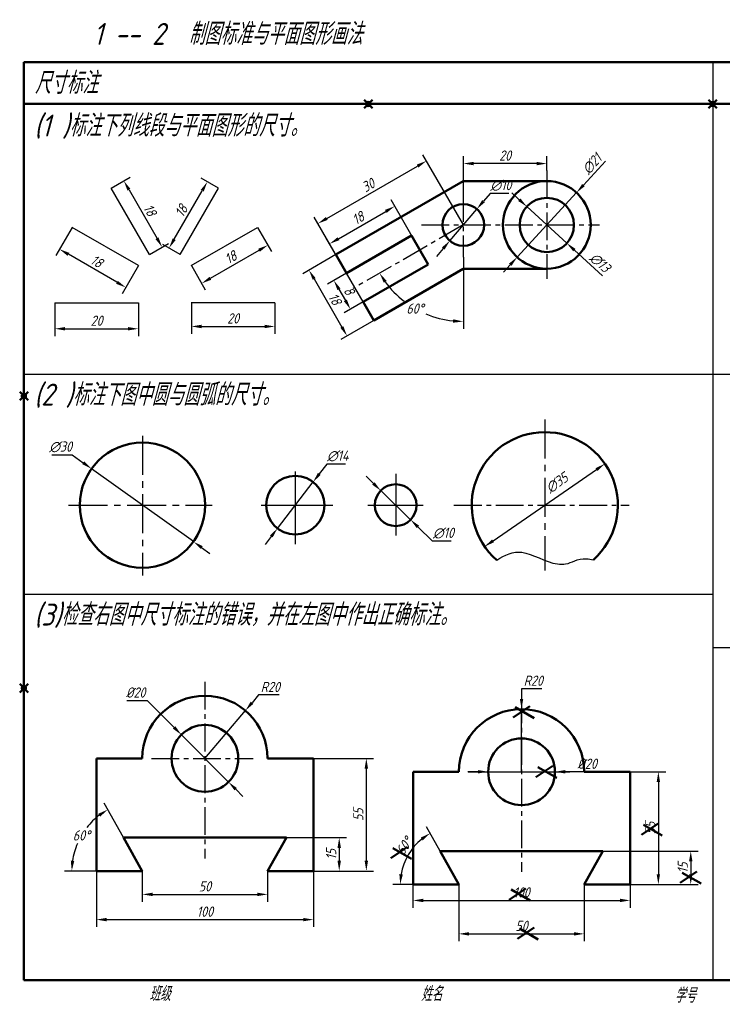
# Model space of a CAD drawing. Header units: millimetres. Extents: x 78 to 427, y 66 to 302.
# Tile 1 of 2: x 78 to 246, y 66 to 302. Entities that reach past the tile are written whole.
import ezdxf

# ---------------------------------------------------------------- set-up
doc = ezdxf.new("R2010")
doc.units = ezdxf.units.MM
doc.header["$LTSCALE"] = 0.7
doc.header["$PDMODE"] = 35
doc.linetypes.add('CENTER2', pattern=[28.575, 19.05, -3.175, 3.175, -3.175])
for name, color, linetype in [('剖面线层', 7, 'Continuous'), ('尺寸层', 221, 'Continuous'), ('细实线层', 7, 'Continuous')]:
    doc.layers.add(name, color=color, linetype=linetype)
for name, color, linetype, lineweight in [('文字层', 227, 'Continuous', 20), ('点画线层', 3, 'CENTER2', 25), ('答案层', 1, 'Continuous', 25), ('粗实线层', 7, 'Continuous', 50)]:
    doc.layers.add(name, color=color, linetype=linetype, lineweight=lineweight)
doc.styles.add('工程字体（斜）', font='gbeitc.shx', dxfattribs={"bigfont": 'gbcbig.shx'})
doc.styles.add('工程斜体', font='gbeitc.shx', dxfattribs={"bigfont": 'gbcbig.shx'})
doc.dimstyles.new('gb35', dxfattribs={"dimscale": 0.7, "dimtxt": 3.5, "dimasz": 3.5, "dimexe": 2.5, "dimexo": 0, "dimgap": 1, "dimtad": 1, "dimdsep": 46, "dimtxsty": '工程字体（斜）', "dimcen": 0, "dimadec": 0, "dimazin": 0, "dimtfac": 1, "dimtmove": 0, "dimatfit": 3, "dimfxl": 0, "dimarcsym": 0})
doc.dimstyles.new('直径加引线', dxfattribs={"dimscale": 0.7, "dimtxt": 3.5, "dimasz": 3.5, "dimexe": 2.5, "dimexo": 0, "dimgap": 1, "dimtad": 1, "dimtoh": 1, "dimdsep": 46, "dimtxsty": '工程字体（斜）', "dimcen": 0, "dimadec": 0, "dimazin": 0, "dimtfac": 1, "dimtmove": 1, "dimatfit": 3, "dimfxl": 0, "dimarcsym": 0})
doc.dimstyles.new('直径无引线', dxfattribs={"dimscale": 0.7, "dimtxt": 3.5, "dimasz": 3.5, "dimexe": 2.5, "dimexo": 0, "dimgap": 1, "dimtad": 1, "dimdsep": 46, "dimtxsty": '工程字体（斜）', "dimcen": 0, "dimadec": 0, "dimazin": 0, "dimtfac": 1, "dimtmove": 2, "dimatfit": 3, "dimfxl": 0, "dimarcsym": 0})
doc.dimstyles.new('角度样式', dxfattribs={"dimscale": 0.7, "dimtxt": 3.5, "dimasz": 3.5, "dimexe": 2.5, "dimexo": 0, "dimgap": 1, "dimtad": 1, "dimtih": 1, "dimtoh": 1, "dimdsep": 46, "dimtxsty": '工程字体（斜）', "dimcen": 0, "dimadec": 0, "dimazin": 0, "dimtfac": 1, "dimtmove": 0, "dimatfit": 3, "dimfxl": 0, "dimarcsym": 0})

# ---------------------------------------------------------------- blocks, each defined once
blk = doc.blocks.new('*D15')
at = {"layer": 'Defpoints', "color": 0, "ltscale": 0.5}
for p in [(198.11, 137), (198.11, 122)]:
    blk.add_point(p, dxfattribs=at)
at = {"layer": '尺寸层', "color": 0, "lineweight": -2, "ltscale": 0.5}
for p, q in [((203, 141.9), (198.11, 141.9)), ((198.11, 141.9), (198.11, 139.45)), ((198.11, 122), (198.11, 137))]:
    blk.add_line(p, q, dxfattribs=at)
at = {"layer": '尺寸层', "color": 0, "ltscale": 0.5}
blk.add_solid([(197.71, 139.45), (198.52, 139.45), (198.11, 137)], dxfattribs=at)
at = {"layer": '尺寸层', "color": 0, "ltscale": 0.5, "insert": (200.91, 143.82), "char_height": 2.45, "attachment_point": 5, "style": '工程字体（斜）'}
blk.add_mtext('R20', dxfattribs=at)
blk = doc.blocks.new('*D16')
at = {"layer": 'Defpoints', "color": 0, "ltscale": 0.5}
for p in [(190.11, 122), (206.11, 122)]:
    blk.add_point(p, dxfattribs=at)
at = {"layer": '尺寸层', "color": 0, "lineweight": -2, "ltscale": 0.5}
for p, q in [((187.66, 122), (185.21, 122)), ((190.11, 122), (206.11, 122)), ((216.6, 122), (208.56, 122))]:
    blk.add_line(p, q, dxfattribs=at)
at = {"layer": '尺寸层', "color": 0, "ltscale": 0.5}
for points in [[(187.66, 122.4), (187.66, 121.59), (190.11, 122)], [(208.56, 122.4), (208.56, 121.59), (206.11, 122)]]:
    blk.add_solid(points, dxfattribs=at)
at = {"layer": '尺寸层', "color": 0, "ltscale": 0.5, "insert": (213.81, 123.92), "char_height": 2.45, "attachment_point": 5, "style": '工程字体（斜）'}
blk.add_mtext('%%C20', dxfattribs=at)
blk = doc.blocks.new('*D17')
at = {"layer": 'Defpoints', "color": 0, "ltscale": 0.5}
for p in [(224.11, 122), (224.11, 95), (230.88, 95)]:
    blk.add_point(p, dxfattribs=at)
at = {"layer": '尺寸层', "color": 0, "lineweight": -2, "ltscale": 0.5}
for p, q in [((224.11, 122), (232.63, 122)), ((230.88, 119.55), (230.88, 97.45)), ((224.11, 95), (232.63, 95))]:
    blk.add_line(p, q, dxfattribs=at)
at = {"layer": '尺寸层', "color": 0, "ltscale": 0.5}
for points in [[(230.47, 119.55), (231.28, 119.55), (230.88, 122)], [(230.47, 97.45), (231.28, 97.45), (230.88, 95)]]:
    blk.add_solid(points, dxfattribs=at)
at = {"layer": '尺寸层', "color": 0, "ltscale": 0.5, "insert": (228.95, 108.5), "char_height": 2.45, "attachment_point": 5, "rotation": 90, "style": '工程字体（斜）'}
blk.add_mtext('55', dxfattribs=at)
blk = doc.blocks.new('*D18')
at = {"layer": 'Defpoints', "color": 0, "ltscale": 0.5}
for p in [(217.61, 103), (224.11, 95), (238.64, 95)]:
    blk.add_point(p, dxfattribs=at)
at = {"layer": '尺寸层', "color": 0, "lineweight": -2, "ltscale": 0.5}
for p, q in [((217.61, 103), (240.39, 103)), ((238.64, 100.55), (238.64, 97.45)), ((224.11, 95), (240.39, 95))]:
    blk.add_line(p, q, dxfattribs=at)
at = {"layer": '尺寸层', "color": 0, "ltscale": 0.5}
for points in [[(238.23, 100.55), (239.04, 100.55), (238.64, 103)], [(238.23, 97.45), (239.04, 97.45), (238.64, 95)]]:
    blk.add_solid(points, dxfattribs=at)
at = {"layer": '尺寸层', "color": 0, "ltscale": 0.5, "insert": (236.71, 99), "char_height": 2.45, "attachment_point": 5, "rotation": 90, "style": '工程字体（斜）'}
blk.add_mtext('15', dxfattribs=at)
blk = doc.blocks.new('*D19')
at = {"layer": 'Defpoints', "color": 0, "ltscale": 0.5}
for p in [(183.11, 95), (213.11, 95), (213.11, 83.15)]:
    blk.add_point(p, dxfattribs=at)
at = {"layer": '尺寸层', "color": 0, "lineweight": -2, "ltscale": 0.5}
for p, q in [((183.11, 95), (183.11, 81.4)), ((213.11, 95), (213.11, 81.4)), ((185.56, 83.15), (210.66, 83.15))]:
    blk.add_line(p, q, dxfattribs=at)
at = {"layer": '尺寸层', "color": 0, "ltscale": 0.5}
for points in [[(185.56, 83.56), (185.56, 82.74), (183.11, 83.15)], [(210.66, 83.56), (210.66, 82.74), (213.11, 83.15)]]:
    blk.add_solid(points, dxfattribs=at)
at = {"layer": '尺寸层', "color": 0, "ltscale": 0.5, "insert": (198.11, 85.07), "char_height": 2.45, "attachment_point": 5, "style": '工程字体（斜）'}
blk.add_mtext('50', dxfattribs=at)
blk = doc.blocks.new('*D20')
at = {"layer": 'Defpoints', "color": 0, "ltscale": 0.5}
for p in [(172.11, 95), (224.11, 95), (224.11, 91.16)]:
    blk.add_point(p, dxfattribs=at)
at = {"layer": '尺寸层', "color": 0, "lineweight": -2, "ltscale": 0.5}
for p, q in [((172.11, 95), (172.11, 89.41)), ((224.11, 95), (224.11, 89.41)), ((174.56, 91.16), (221.66, 91.16))]:
    blk.add_line(p, q, dxfattribs=at)
at = {"layer": '尺寸层', "color": 0, "ltscale": 0.5}
for points in [[(174.56, 91.57), (174.56, 90.75), (172.11, 91.16)], [(221.66, 91.57), (221.66, 90.75), (224.11, 91.16)]]:
    blk.add_solid(points, dxfattribs=at)
at = {"layer": '尺寸层', "color": 0, "ltscale": 0.5, "insert": (198.11, 93.09), "char_height": 2.45, "attachment_point": 5, "style": '工程字体（斜）'}
blk.add_mtext('100', dxfattribs=at)
blk = doc.blocks.new('*D21')
at = {"layer": 'Defpoints', "color": 0, "ltscale": 0.5}
for p in [(178.61, 103), (169.91, 99.86), (172.11, 95), (183.11, 95), (183.11, 95)]:
    blk.add_point(p, dxfattribs=at)
at = {"layer": '尺寸层', "color": 0, "lineweight": -2, "ltscale": 0.5}
for p, q in [((178.61, 103), (175.36, 108.78)), ((172.11, 95), (167.3, 95))]:
    blk.add_line(p, q, dxfattribs=at)
blk.add_arc((183.11, 95), 14.07, 129.3496, 170.0082, dxfattribs=at)
at = {"layer": '尺寸层', "color": 0, "ltscale": 0.5}
for points in [[(173.96, 106.21), (174.43, 105.54), (176.22, 107.26)], [(169.67, 97.4), (168.85, 97.47), (169.05, 95)]]:
    blk.add_solid(points, dxfattribs=at)
at = {"layer": '尺寸层', "color": 0, "ltscale": 0.5, "insert": (170.01, 104.16), "char_height": 2.45, "attachment_point": 5, "rotation": 55.0279, "style": '工程字体（斜）'}
blk.add_mtext('60°', dxfattribs=at)
blk = doc.blocks.new('*D27')
at = {"layer": 'Defpoints', "color": 0, "ltscale": 0.7}
for p in [(86.33, 234.39), (106.33, 234.39), (106.33, 228.16)]:
    blk.add_point(p, dxfattribs=at)
at = {"layer": '答案层', "color": 0, "lineweight": -2, "ltscale": 0.7}
for p, q in [((86.33, 234.39), (86.33, 226.41)), ((106.33, 234.39), (106.33, 226.41)), ((88.78, 228.16), (103.88, 228.16))]:
    blk.add_line(p, q, dxfattribs=at)
at = {"layer": '答案层', "color": 0, "ltscale": 0.7}
for points in [[(88.78, 228.57), (88.78, 227.76), (86.33, 228.16)], [(103.88, 228.57), (103.88, 227.76), (106.33, 228.16)]]:
    blk.add_solid(points, dxfattribs=at)
at = {"layer": '答案层', "color": 0, "ltscale": 0.7, "insert": (96.33, 230.09), "char_height": 2.45, "attachment_point": 5, "style": '工程字体（斜）'}
blk.add_mtext('20', dxfattribs=at)
blk = doc.blocks.new('*D28')
at = {"layer": 'Defpoints', "color": 0, "ltscale": 0.7}
for p in [(119.02, 234.39), (139.02, 234.39), (139.02, 228.71)]:
    blk.add_point(p, dxfattribs=at)
at = {"layer": '答案层', "color": 0, "lineweight": -2, "ltscale": 0.7}
for p, q in [((119.02, 234.39), (119.02, 226.96)), ((139.02, 234.39), (139.02, 226.96)), ((121.47, 228.71), (136.57, 228.71))]:
    blk.add_line(p, q, dxfattribs=at)
at = {"layer": '答案层', "color": 0, "ltscale": 0.7}
for points in [[(121.47, 229.12), (121.47, 228.3), (119.02, 228.71)], [(136.57, 229.12), (136.57, 228.3), (139.02, 228.71)]]:
    blk.add_solid(points, dxfattribs=at)
at = {"layer": '答案层', "color": 0, "ltscale": 0.7, "insert": (129.02, 230.64), "char_height": 2.45, "attachment_point": 5, "style": '工程字体（斜）'}
blk.add_mtext('20', dxfattribs=at)
blk = doc.blocks.new('*D29')
at = {"layer": 'Defpoints', "color": 0, "ltscale": 0.7}
for p in [(90.46, 252.46), (87.44, 247.23), (106.33, 243.29)]:
    blk.add_point(p, dxfattribs=at)
at = {"layer": '答案层', "color": 0, "lineweight": -2, "ltscale": 0.7}
for p, q in [((90.46, 252.46), (86.57, 245.72)), ((101.2, 239.29), (89.56, 246.01)), ((106.33, 243.29), (102.44, 236.55))]:
    blk.add_line(p, q, dxfattribs=at)
at = {"layer": '答案层', "color": 0, "ltscale": 0.7}
for points in [[(89.77, 246.36), (89.36, 245.65), (87.44, 247.23)], [(101.4, 239.64), (100.99, 238.94), (103.32, 238.07)]]:
    blk.add_solid(points, dxfattribs=at)
at = {"layer": '答案层', "color": 0, "ltscale": 0.7, "insert": (96.34, 244.32), "char_height": 2.45, "attachment_point": 5, "rotation": 330, "style": '工程字体（斜）'}
blk.add_mtext('18', dxfattribs=at)
blk = doc.blocks.new('*D30')
at = {"layer": 'Defpoints', "color": 0, "ltscale": 0.7}
for p in [(134.89, 252.46), (137.35, 248.2), (119.02, 243.29)]:
    blk.add_point(p, dxfattribs=at)
at = {"layer": '答案层', "color": 0, "lineweight": -2, "ltscale": 0.7}
for p, q in [((134.89, 252.46), (138.23, 246.68)), ((123.6, 240.26), (135.23, 246.97)), ((119.02, 243.29), (122.35, 237.52))]:
    blk.add_line(p, q, dxfattribs=at)
at = {"layer": '答案层', "color": 0, "ltscale": 0.7}
for points in [[(135.03, 247.33), (135.43, 246.62), (137.35, 248.2)], [(123.39, 240.61), (123.8, 239.9), (121.48, 239.03)]]:
    blk.add_solid(points, dxfattribs=at)
at = {"layer": '答案层', "color": 0, "ltscale": 0.7, "insert": (128.45, 245.28), "char_height": 2.45, "attachment_point": 5, "rotation": 30, "style": '工程字体（斜）'}
blk.add_mtext('18', dxfattribs=at)
blk = doc.blocks.new('*D31')
at = {"layer": 'Defpoints', "color": 0, "ltscale": 0.7}
for p in [(122.86, 263.38), (125.5, 261.85), (116.34, 245.97)]:
    blk.add_point(p, dxfattribs=at)
at = {"layer": '答案层', "color": 0, "lineweight": -2, "ltscale": 0.7}
for p, q in [((125.5, 261.85), (121.34, 264.25)), ((114.92, 249.62), (121.63, 261.25)), ((116.34, 245.97), (112.18, 248.37))]:
    blk.add_line(p, q, dxfattribs=at)
at = {"layer": '答案层', "color": 0, "ltscale": 0.7}
for points in [[(121.28, 261.46), (121.99, 261.05), (122.86, 263.38)], [(114.56, 249.83), (115.27, 249.42), (113.69, 247.5)]]:
    blk.add_solid(points, dxfattribs=at)
at = {"layer": '答案层', "color": 0, "ltscale": 0.7, "insert": (116.61, 256.4), "char_height": 2.45, "attachment_point": 5, "rotation": 60, "style": '工程字体（斜）'}
blk.add_mtext('18', dxfattribs=at)
blk = doc.blocks.new('*D32')
at = {"layer": 'Defpoints', "color": 0, "ltscale": 0.7}
for p in [(99.85, 261.85), (109.01, 245.97), (112.03, 247.71)]:
    blk.add_point(p, dxfattribs=at)
at = {"layer": '答案层', "color": 0, "lineweight": -2, "ltscale": 0.7}
for p, q in [((99.85, 261.85), (104.38, 264.46)), ((104.09, 261.47), (110.8, 249.83)), ((109.01, 245.97), (113.54, 248.59))]:
    blk.add_line(p, q, dxfattribs=at)
at = {"layer": '答案层', "color": 0, "ltscale": 0.7}
for points in [[(104.44, 261.67), (103.73, 261.26), (102.86, 263.59)], [(111.16, 250.04), (110.45, 249.63), (112.03, 247.71)]]:
    blk.add_solid(points, dxfattribs=at)
at = {"layer": '答案层', "color": 0, "ltscale": 0.7, "insert": (109.11, 256.61), "char_height": 2.45, "attachment_point": 5, "rotation": 300, "style": '工程字体（斜）'}
blk.add_mtext('18', dxfattribs=at)
blk = doc.blocks.new('*D33')
at = {"layer": 'Defpoints', "color": 0, "ltscale": 0.7}
for p in [(184.17, 267.75), (204.17, 266.06), (184.17, 260.48)]:
    blk.add_point(p, dxfattribs=at)
at = {"layer": '答案层', "color": 0, "lineweight": -2, "ltscale": 0.7}
for p, q in [((184.17, 260.48), (184.17, 269.5)), ((204.17, 266.06), (204.17, 269.5)), ((201.72, 267.75), (186.62, 267.75))]:
    blk.add_line(p, q, dxfattribs=at)
at = {"layer": '答案层', "color": 0, "ltscale": 0.7}
for points in [[(186.62, 268.16), (186.62, 267.34), (184.17, 267.75)], [(201.72, 268.16), (201.72, 267.34), (204.17, 267.75)]]:
    blk.add_solid(points, dxfattribs=at)
at = {"layer": '答案层', "color": 0, "ltscale": 0.7, "insert": (194.17, 269.67), "char_height": 2.45, "attachment_point": 5, "style": '工程字体（斜）'}
blk.add_mtext('20', dxfattribs=at)
blk = doc.blocks.new('*D34')
at = {"layer": 'Defpoints', "color": 0, "ltscale": 0.7}
for p in [(211.27, 260.78), (197.06, 245.32)]:
    blk.add_point(p, dxfattribs=at)
at = {"layer": '答案层', "color": 0, "lineweight": -2, "ltscale": 0.7}
for p, q in [((218.22, 268.35), (212.93, 262.59)), ((197.06, 245.32), (211.27, 260.78)), ((195.4, 243.51), (193.75, 241.71))]:
    blk.add_line(p, q, dxfattribs=at)
at = {"layer": '答案层', "color": 0, "ltscale": 0.7}
for points in [[(212.63, 262.86), (213.23, 262.31), (211.27, 260.78)], [(195.1, 243.79), (195.71, 243.24), (197.06, 245.32)]]:
    blk.add_solid(points, dxfattribs=at)
at = {"layer": '答案层', "color": 0, "ltscale": 0.7, "insert": (214.99, 267.67), "char_height": 2.45, "attachment_point": 5, "rotation": 47.4281, "style": '工程字体（斜）'}
blk.add_mtext('∅21', dxfattribs=at)
blk = doc.blocks.new('*D35')
at = {"layer": 'Defpoints', "color": 0, "ltscale": 0.7}
for p in [(199.37, 257.44), (208.96, 248.66)]:
    blk.add_point(p, dxfattribs=at)
at = {"layer": '答案层', "color": 0, "lineweight": -2, "ltscale": 0.7}
for p, q in [((197.56, 259.09), (195.76, 260.75)), ((199.37, 257.44), (208.96, 248.66)), ((217.52, 240.82), (210.77, 247.01))]:
    blk.add_line(p, q, dxfattribs=at)
at = {"layer": '答案层', "color": 0, "ltscale": 0.7}
for points in [[(197.84, 259.39), (197.29, 258.79), (199.37, 257.44)], [(211.04, 247.31), (210.49, 246.71), (208.96, 248.66)]]:
    blk.add_solid(points, dxfattribs=at)
at = {"layer": '答案层', "color": 0, "ltscale": 0.7, "insert": (216.88, 244.02), "char_height": 2.45, "attachment_point": 5, "rotation": 317.5297, "style": '工程字体（斜）'}
blk.add_mtext('∅13', dxfattribs=at)
blk = doc.blocks.new('*D37')
at = {"layer": 'Defpoints', "color": 0, "ltscale": 0.7}
for p in [(156.18, 241.51), (160.18, 234.59), (157.14, 232.83)]:
    blk.add_point(p, dxfattribs=at)
at = {"layer": '答案层', "color": 0, "lineweight": -2, "ltscale": 0.7}
for p, q in [((156.18, 241.51), (151.63, 238.88)), ((154.37, 237.64), (155.92, 234.95)), ((160.18, 234.59), (155.63, 231.96))]:
    blk.add_line(p, q, dxfattribs=at)
at = {"layer": '答案层', "color": 0, "ltscale": 0.7}
for points in [[(154.72, 237.84), (154.02, 237.43), (153.14, 239.76)], [(156.27, 235.16), (155.57, 234.75), (157.14, 232.83)]]:
    blk.add_solid(points, dxfattribs=at)
at = {"layer": '答案层', "color": 0, "ltscale": 0.7, "insert": (156.81, 237.26), "char_height": 2.45, "attachment_point": 5, "rotation": 300, "style": '工程字体（斜）'}
blk.add_mtext('8', dxfattribs=at)
blk = doc.blocks.new('*D38')
at = {"layer": 'Defpoints', "color": 0, "ltscale": 0.7}
for p in [(153.64, 245.92), (162.73, 230.17), (156.3, 226.46)]:
    blk.add_point(p, dxfattribs=at)
at = {"layer": '答案层', "color": 0, "lineweight": -2, "ltscale": 0.7}
for p, q in [((153.64, 245.92), (145.69, 241.34)), ((148.43, 240.09), (155.08, 228.58)), ((162.73, 230.17), (154.79, 225.59))]:
    blk.add_line(p, q, dxfattribs=at)
at = {"layer": '答案层', "color": 0, "ltscale": 0.7}
for points in [[(148.79, 240.3), (148.08, 239.89), (147.21, 242.21)], [(155.43, 228.79), (154.72, 228.38), (156.3, 226.46)]]:
    blk.add_solid(points, dxfattribs=at)
at = {"layer": '答案层', "color": 0, "ltscale": 0.7, "insert": (153.42, 235.3), "char_height": 2.45, "attachment_point": 5, "rotation": 300, "style": '工程字体（斜）'}
blk.add_mtext('18', dxfattribs=at)
blk = doc.blocks.new('*D40')
at = {"layer": 'Defpoints', "color": 0, "ltscale": 0.7}
for p in [(167.73, 257.52), (173.77, 247.05), (158.18, 238.05)]:
    blk.add_point(p, dxfattribs=at)
at = {"layer": '答案层', "color": 0, "lineweight": -2, "ltscale": 0.7}
for p, q in [((173.77, 247.05), (166.85, 259.03)), ((154.26, 249.74), (165.61, 256.29)), ((158.18, 238.05), (151.27, 250.03))]:
    blk.add_line(p, q, dxfattribs=at)
at = {"layer": '答案层', "color": 0, "ltscale": 0.7}
for points in [[(165.4, 256.65), (165.81, 255.94), (167.73, 257.52)], [(154.06, 250.1), (154.47, 249.39), (152.14, 248.52)]]:
    blk.add_solid(points, dxfattribs=at)
at = {"layer": '答案层', "color": 0, "ltscale": 0.7, "insert": (158.97, 254.69), "char_height": 2.45, "attachment_point": 5, "rotation": 30, "style": '工程字体（斜）'}
blk.add_mtext('18', dxfattribs=at)
blk = doc.blocks.new('*D41')
at = {"layer": 'Defpoints', "color": 0, "ltscale": 0.7}
for p in [(175.32, 268.37), (184.17, 253.05), (158.18, 238.05)]:
    blk.add_point(p, dxfattribs=at)
at = {"layer": '答案层', "color": 0, "lineweight": -2, "ltscale": 0.7}
for p, q in [((184.17, 253.05), (174.45, 269.88)), ((151.46, 254.59), (173.2, 267.14)), ((158.18, 238.05), (148.47, 254.88))]:
    blk.add_line(p, q, dxfattribs=at)
at = {"layer": '答案层', "color": 0, "ltscale": 0.7}
for points in [[(173, 267.5), (173.4, 266.79), (175.32, 268.37)], [(151.26, 254.95), (151.67, 254.24), (149.34, 253.37)]]:
    blk.add_solid(points, dxfattribs=at)
at = {"layer": '答案层', "color": 0, "ltscale": 0.7, "insert": (161.37, 262.54), "char_height": 2.45, "attachment_point": 5, "rotation": 30, "style": '工程字体（斜）'}
blk.add_mtext('30', dxfattribs=at)
blk = doc.blocks.new('*D42')
at = {"layer": 'Defpoints', "color": 0, "ltscale": 0.7}
for p in [(187.41, 256.86), (180.92, 249.24)]:
    blk.add_point(p, dxfattribs=at)
at = {"layer": '答案层', "color": 0, "lineweight": -2, "ltscale": 0.7}
for p, q in [((190.58, 260.59), (188.99, 258.72)), ((195.06, 260.59), (190.58, 260.59)), ((180.92, 249.24), (187.41, 256.86)), ((179.34, 247.38), (177.75, 245.51))]:
    blk.add_line(p, q, dxfattribs=at)
at = {"layer": '答案层', "color": 0, "ltscale": 0.7}
for points in [[(188.68, 258.99), (189.31, 258.46), (187.41, 256.86)], [(179.03, 247.64), (179.65, 247.11), (180.92, 249.24)]]:
    blk.add_solid(points, dxfattribs=at)
at = {"layer": '答案层', "color": 0, "ltscale": 0.7, "insert": (193.17, 262.51), "char_height": 2.45, "attachment_point": 5, "style": '工程字体（斜）'}
blk.add_mtext('∅10', dxfattribs=at)
blk = doc.blocks.new('*D43')
at = {"layer": 'Defpoints', "color": 0, "ltscale": 0.7}
for p in [(184.17, 260.48), (184.17, 253.05), (184.17, 245.28), (157.73, 237.79), (169.29, 235.32)]:
    blk.add_point(p, dxfattribs=at)
at = {"layer": '答案层', "color": 0, "lineweight": -2, "ltscale": 0.7}
blk.add_line((184.17, 245.28), (184.17, 228.15), dxfattribs=at)
for start, end in [(216.067, 232.1985), (247.2276, 263.933)]:
    blk.add_arc((184.17, 253.05), 23.15, start, end, dxfattribs=at)
at = {"layer": '答案层', "color": 0, "ltscale": 0.7}
for points in [[(165.11, 239.2), (165.8, 239.64), (164.12, 241.48)], [(181.74, 230.44), (181.7, 229.62), (184.17, 229.9)]]:
    blk.add_solid(points, dxfattribs=at)
at = {"layer": '答案层', "color": 0, "ltscale": 0.7, "insert": (172.59, 233), "char_height": 2.45, "attachment_point": 5, "style": '工程字体（斜）'}
blk.add_mtext('60°', dxfattribs=at)
blk = doc.blocks.new('*D44')
at = {"layer": 'Defpoints', "color": 0, "ltscale": 0.7}
for p in [(95.11, 194.62), (119.5, 177.15)]:
    blk.add_point(p, dxfattribs=at)
at = {"layer": '答案层', "color": 0, "lineweight": -2, "ltscale": 0.7}
for p, q in [((85.62, 197.92), (90.51, 197.92)), ((90.51, 197.92), (93.12, 196.05)), ((119.5, 177.15), (95.11, 194.62)), ((121.49, 175.72), (123.48, 174.29))]:
    blk.add_line(p, q, dxfattribs=at)
at = {"layer": '答案层', "color": 0, "ltscale": 0.7}
for points in [[(93.36, 196.38), (92.88, 195.72), (95.11, 194.62)], [(121.73, 176.05), (121.25, 175.39), (119.5, 177.15)]]:
    blk.add_solid(points, dxfattribs=at)
at = {"layer": '答案层', "color": 0, "ltscale": 0.7, "insert": (87.71, 199.85), "char_height": 2.45, "attachment_point": 5, "style": '工程字体（斜）'}
blk.add_mtext('∅30', dxfattribs=at)
blk = doc.blocks.new('*D45')
at = {"layer": 'Defpoints', "color": 0, "ltscale": 0.7}
for p in [(148.18, 191.44), (139.66, 180.33)]:
    blk.add_point(p, dxfattribs=at)
at = {"layer": '答案层', "color": 0, "lineweight": -2, "ltscale": 0.7}
for p, q in [((151.49, 195.75), (149.67, 193.38)), ((155.97, 195.75), (151.49, 195.75)), ((139.66, 180.33), (148.18, 191.44)), ((138.17, 178.39), (136.67, 176.44))]:
    blk.add_line(p, q, dxfattribs=at)
at = {"layer": '答案层', "color": 0, "ltscale": 0.7}
for points in [[(149.35, 193.63), (150, 193.13), (148.18, 191.44)], [(137.84, 178.64), (138.49, 178.14), (139.66, 180.33)]]:
    blk.add_solid(points, dxfattribs=at)
at = {"layer": '答案层', "color": 0, "ltscale": 0.7, "insert": (154.08, 197.67), "char_height": 2.45, "attachment_point": 5, "style": '工程字体（斜）'}
blk.add_mtext('∅14', dxfattribs=at)
blk = doc.blocks.new('*D46')
at = {"layer": 'Defpoints', "color": 0, "ltscale": 0.7}
for p in [(164.38, 189.38), (171.54, 182.39)]:
    blk.add_point(p, dxfattribs=at)
at = {"layer": '答案层', "color": 0, "lineweight": -2, "ltscale": 0.7}
for p, q in [((162.63, 191.09), (160.87, 192.8)), ((164.38, 189.38), (171.54, 182.39)), ((176.8, 177.26), (173.29, 180.68)), ((181.28, 177.26), (176.8, 177.26))]:
    blk.add_line(p, q, dxfattribs=at)
at = {"layer": '答案层', "color": 0, "ltscale": 0.7}
for points in [[(162.91, 191.38), (162.34, 190.79), (164.38, 189.38)], [(173.58, 180.97), (173.01, 180.39), (171.54, 182.39)]]:
    blk.add_solid(points, dxfattribs=at)
at = {"layer": '答案层', "color": 0, "ltscale": 0.7, "insert": (179.39, 179.18), "char_height": 2.45, "attachment_point": 5, "style": '工程字体（斜）'}
blk.add_mtext('∅10', dxfattribs=at)
blk = doc.blocks.new('*D47')
at = {"layer": 'Defpoints', "color": 0, "ltscale": 0.7}
for p in [(218.09, 195.81), (189.27, 175.96)]:
    blk.add_point(p, dxfattribs=at)
at = {"layer": '答案层', "color": 0, "lineweight": -2, "ltscale": 0.7}
blk.add_line((191.28, 177.35), (216.07, 194.42), dxfattribs=at)
at = {"layer": '答案层', "color": 0, "ltscale": 0.7}
for points in [[(215.84, 194.76), (216.3, 194.08), (218.09, 195.81)], [(191.05, 177.68), (191.52, 177.01), (189.27, 175.96)]]:
    blk.add_solid(points, dxfattribs=at)
at = {"layer": '答案层', "color": 0, "ltscale": 0.7, "insert": (206.59, 191.22), "char_height": 2.45, "attachment_point": 5, "rotation": 34.56, "style": '工程字体（斜）'}
blk.add_mtext('∅35', dxfattribs=at)
blk = doc.blocks.new('*D50')
at = {"layer": 'Defpoints', "color": 0, "ltscale": 0.7}
for p in [(131.97, 136.66), (122.27, 125.21)]:
    blk.add_point(p, dxfattribs=at)
at = {"layer": '答案层', "color": 0, "lineweight": -2, "ltscale": 0.7}
for p, q in [((135.14, 140.4), (133.55, 138.53)), ((140.02, 140.4), (135.14, 140.4)), ((122.27, 125.21), (131.97, 136.66))]:
    blk.add_line(p, q, dxfattribs=at)
at = {"layer": '答案层', "color": 0, "ltscale": 0.7}
blk.add_solid([(133.24, 138.79), (133.86, 138.26), (131.97, 136.66)], dxfattribs=at)
at = {"layer": '答案层', "color": 0, "ltscale": 0.7, "insert": (137.93, 142.32), "char_height": 2.45, "attachment_point": 5, "style": '工程字体（斜）'}
blk.add_mtext('R20', dxfattribs=at)
blk = doc.blocks.new('*D51')
at = {"layer": 'Defpoints', "color": 0, "ltscale": 0.7}
for p in [(116.63, 130.88), (127.92, 119.54)]:
    blk.add_point(p, dxfattribs=at)
at = {"layer": '答案层', "color": 0, "lineweight": -2, "ltscale": 0.7}
for p, q in [((103.59, 139.06), (108.47, 139.06)), ((108.47, 139.06), (114.9, 132.61)), ((127.92, 119.54), (116.63, 130.88)), ((129.65, 117.81), (131.38, 116.07))]:
    blk.add_line(p, q, dxfattribs=at)
at = {"layer": '答案层', "color": 0, "ltscale": 0.7}
for points in [[(115.19, 132.9), (114.61, 132.32), (116.63, 130.88)], [(129.94, 118.09), (129.36, 117.52), (127.92, 119.54)]]:
    blk.add_solid(points, dxfattribs=at)
at = {"layer": '答案层', "color": 0, "ltscale": 0.7, "insert": (105.68, 140.99), "char_height": 2.45, "attachment_point": 5, "style": '工程字体（斜）'}
blk.add_mtext('%%c20', dxfattribs=at)
blk = doc.blocks.new('*D52')
at = {"layer": 'Defpoints', "color": 0, "ltscale": 0.7}
for p in [(107.27, 98.21), (137.27, 98.21), (137.27, 92.61)]:
    blk.add_point(p, dxfattribs=at)
at = {"layer": '答案层', "color": 0, "lineweight": -2, "ltscale": 0.7}
for p, q in [((107.27, 98.21), (107.27, 90.86)), ((137.27, 98.21), (137.27, 90.86)), ((109.72, 92.61), (134.82, 92.61))]:
    blk.add_line(p, q, dxfattribs=at)
at = {"layer": '答案层', "color": 0, "ltscale": 0.7}
for points in [[(109.72, 93.02), (109.72, 92.2), (107.27, 92.61)], [(134.82, 93.02), (134.82, 92.2), (137.27, 92.61)]]:
    blk.add_solid(points, dxfattribs=at)
at = {"layer": '答案层', "color": 0, "ltscale": 0.7, "insert": (122.27, 94.53), "char_height": 2.45, "attachment_point": 5, "style": '工程字体（斜）'}
blk.add_mtext('50', dxfattribs=at)
blk = doc.blocks.new('*D53')
at = {"layer": 'Defpoints', "color": 0, "ltscale": 0.7}
for p in [(96.27, 98.21), (148.27, 98.21), (148.27, 86.56)]:
    blk.add_point(p, dxfattribs=at)
at = {"layer": '答案层', "color": 0, "lineweight": -2, "ltscale": 0.7}
for p, q in [((96.27, 98.21), (96.27, 84.81)), ((148.27, 98.21), (148.27, 84.81)), ((98.72, 86.56), (145.82, 86.56))]:
    blk.add_line(p, q, dxfattribs=at)
at = {"layer": '答案层', "color": 0, "ltscale": 0.7}
for points in [[(98.72, 86.97), (98.72, 86.16), (96.27, 86.56)], [(145.82, 86.97), (145.82, 86.16), (148.27, 86.56)]]:
    blk.add_solid(points, dxfattribs=at)
at = {"layer": '答案层', "color": 0, "ltscale": 0.7, "insert": (122.27, 88.49), "char_height": 2.45, "attachment_point": 5, "style": '工程字体（斜）'}
blk.add_mtext('100', dxfattribs=at)
blk = doc.blocks.new('*D54')
at = {"layer": 'Defpoints', "color": 0, "ltscale": 0.7}
for p in [(141.77, 106.21), (137.27, 98.21), (154.44, 98.21)]:
    blk.add_point(p, dxfattribs=at)
at = {"layer": '答案层', "color": 0, "lineweight": -2, "ltscale": 0.7}
for p, q in [((141.77, 106.21), (156.19, 106.21)), ((154.44, 103.76), (154.44, 100.66)), ((137.27, 98.21), (156.19, 98.21))]:
    blk.add_line(p, q, dxfattribs=at)
at = {"layer": '答案层', "color": 0, "ltscale": 0.7}
for points in [[(154.03, 103.76), (154.85, 103.76), (154.44, 106.21)], [(154.03, 100.66), (154.85, 100.66), (154.44, 98.21)]]:
    blk.add_solid(points, dxfattribs=at)
at = {"layer": '答案层', "color": 0, "ltscale": 0.7, "insert": (152.51, 102.21), "char_height": 2.45, "attachment_point": 5, "rotation": 90, "style": '工程字体（斜）'}
blk.add_mtext('15', dxfattribs=at)
blk = doc.blocks.new('*D55')
at = {"layer": 'Defpoints', "color": 0, "ltscale": 0.7}
for p in [(148.27, 125.21), (160.94, 125.21), (156.19, 98.21)]:
    blk.add_point(p, dxfattribs=at)
at = {"layer": '答案层', "color": 0, "lineweight": -2, "ltscale": 0.7}
for p, q in [((148.27, 125.21), (162.69, 125.21)), ((160.94, 100.66), (160.94, 122.76)), ((156.19, 98.21), (162.69, 98.21))]:
    blk.add_line(p, q, dxfattribs=at)
at = {"layer": '答案层', "color": 0, "ltscale": 0.7}
for points in [[(160.53, 122.76), (161.34, 122.76), (160.94, 125.21)], [(160.53, 100.66), (161.34, 100.66), (160.94, 98.21)]]:
    blk.add_solid(points, dxfattribs=at)
at = {"layer": '答案层', "color": 0, "ltscale": 0.7, "insert": (159.01, 111.71), "char_height": 2.45, "attachment_point": 5, "rotation": 90, "style": '工程字体（斜）'}
blk.add_mtext('55', dxfattribs=at)
blk = doc.blocks.new('*D56')
at = {"layer": 'Defpoints', "color": 0, "ltscale": 0.7}
for p in [(94.42, 109.16), (102.77, 106.21), (96.27, 98.21), (107.27, 98.21), (107.27, 98.21)]:
    blk.add_point(p, dxfattribs=at)
at = {"layer": '答案层', "color": 0, "lineweight": -2, "ltscale": 0.7}
for p, q in [((102.77, 106.21), (98.14, 114.46)), ((96.27, 98.21), (88.63, 98.21))]:
    blk.add_line(p, q, dxfattribs=at)
for start, end in [(127.6752, 141.7711), (156.9903, 171.6826)]:
    blk.add_arc((107.27, 98.21), 16.89, start, end, dxfattribs=at)
at = {"layer": '答案层', "color": 0, "ltscale": 0.7}
for points in [[(96.72, 111.92), (97.18, 111.24), (98.99, 112.93)], [(90.97, 100.62), (90.15, 100.68), (90.38, 98.21)]]:
    blk.add_solid(points, dxfattribs=at)
at = {"layer": '答案层', "color": 0, "ltscale": 0.7, "insert": (92.69, 106.74), "char_height": 2.45, "attachment_point": 5, "style": '工程字体（斜）'}
blk.add_mtext('60%%d', dxfattribs=at)

msp = doc.modelspace()

# ---------------------------------------------------------------- linework, layer by layer
at = {"layer": '剖面线层', "color": 7, "ltscale": 0.5}
for p, q in [((109.0148, 245.9716), (99.8488, 261.8475)), ((116.3375, 245.9716), (125.5035, 261.8475)), ((106.3345, 243.2913), (90.4585, 252.4573)), ((119.0178, 243.2913), (134.8938, 252.4573)), ((86.3345, 234.3884), (106.3345, 234.3884)), ((139.0178, 234.3884), (119.0178, 234.3884))]:
    msp.add_line(p, q, dxfattribs=at)
at = {"layer": '点画线层', "color": 7, "ltscale": 0.5}
for p, q in [((204.1656, 266.0619), (204.1656, 240.0869)), ((184.1656, 260.4772), (184.1656, 245.2819)), ((184.1656, 253.0497), (157.7321, 237.7883)), ((174.1161, 253.0497), (216.7595, 253.0497)), ((181.917, 185.8836), (223.8846, 185.8836)), ((122.2746, 143.546), (122.2746, 101.2182)), ((198.1138, 140.3324), (198.1138, 98.0045)), ((109.451, 125.2094), (133.8144, 125.2094)), ((185.2903, 121.9958), (209.6537, 121.9958))]:
    msp.add_line(p, q, dxfattribs=at)
at = {"layer": '点画线层', "color": 7, "ltscale": 0.7}
for p, q in [((203.6789, 206.4406), (203.6789, 170.2184)), ((107.3048, 202.4956), (107.3048, 168.9985)), ((89.6266, 185.8836), (123.9959, 185.8836))]:
    msp.add_line(p, q, dxfattribs=at)
at = {"layer": '答案层', "ltscale": 0.7}
msp.add_line((160.1848, 234.5856), (156.1848, 241.5138), dxfattribs=at)
at = {"layer": '答案层', "lineweight": 50, "ltscale": 0.7}
for p, q in [((196.0784, 135.0185), (200.1181, 137.7536)), ((196.5941, 137.4474), (201.0945, 134.849)), ((201.5253, 120.6882), (205.565, 123.4233)), ((202.0409, 123.1171), (206.5414, 120.5188)), ((226.8147, 106.8676), (230.8544, 109.6027)), ((227.3304, 109.2965), (231.8309, 106.6981)), ((166.7631, 101.2875), (170.8028, 104.0226)), ((167.2787, 103.7164), (171.7792, 101.118)), ((236.0826, 95.3716), (240.1222, 98.1067)), ((236.5982, 97.8005), (241.0987, 95.2021)), ((195.1321, 91.3234), (199.1718, 94.0586)), ((195.6477, 93.7523), (200.1482, 91.154)), ((197.1146, 81.9759), (201.1542, 84.711)), ((197.6302, 84.4048), (202.1307, 81.8064))]:
    msp.add_line(p, q, dxfattribs=at)
at = {"layer": '粗实线层', "color": 7, "ltscale": 0.5}
for p, q in [((408.9094, 292.0297), (78.9094, 292.0297)), ((78.9094, 292.0297), (78.9094, 282.0297)), ((408.9094, 282.0297), (78.9094, 282.0297)), ((78.9094, 282.0297), (78.9094, 72.0297)), ((184.1656, 263.5497), (153.6382, 245.9247)), ((204.1656, 263.5497), (184.1656, 263.5497)), ((156.1848, 241.5138), (171.7733, 250.5138)), ((171.7733, 250.5138), (175.7733, 243.5856)), ((153.6382, 245.9247), (156.1848, 241.5138)), ((175.7733, 243.5856), (160.1848, 234.5856)), ((184.1656, 242.5497), (162.7315, 230.1747)), ((204.1656, 242.5497), (184.1656, 242.5497)), ((160.1848, 234.5856), (162.7315, 230.1747)), ((107.2746, 125.2094), (96.2746, 125.2094)), ((96.2746, 125.2094), (96.2746, 98.2094)), ((148.2746, 125.2094), (137.2746, 125.2094)), ((148.2746, 98.2094), (148.2746, 125.2094)), ((183.1138, 121.9958), (172.1138, 121.9958)), ((172.1138, 121.9958), (172.1138, 94.9958)), ((224.1138, 121.9958), (213.1138, 121.9958)), ((224.1138, 94.9958), (224.1138, 121.9958)), ((122.2746, 106.2094), (102.7746, 106.2094)), ((102.7746, 106.2094), (107.2746, 98.2094)), ((122.2746, 106.2094), (141.7746, 106.2094)), ((141.7746, 106.2094), (137.2746, 98.2094)), ((198.1138, 102.9958), (178.6138, 102.9958)), ((178.6138, 102.9958), (183.1138, 94.9958)), ((198.1138, 102.9958), (217.6138, 102.9958)), ((217.6138, 102.9958), (213.1138, 94.9958)), ((96.2746, 98.2094), (107.2746, 98.2094)), ((137.2746, 98.2094), (148.2746, 98.2094)), ((172.1138, 94.9958), (183.1138, 94.9958)), ((213.1138, 94.9958), (224.1138, 94.9958)), ((78.9094, 72.0297), (408.9094, 72.0297))]:
    msp.add_line(p, q, dxfattribs=at)
for centre, radius in [((204.1656, 253.0497), 10.5), ((184.1656, 253.0497), 5), ((204.1656, 253.0497), 6.5), ((107.3048, 185.8836), 15), ((143.9201, 185.8836), 7), ((167.9595, 185.8836), 5), ((122.2746, 125.2094), 8), ((198.1138, 121.9958), 8)]:
    msp.add_circle(centre, radius, dxfattribs=at)
for centre, radius, start, end in [((203.6789, 185.8836), 17.5, 311.672692, 228.853218), ((122.2746, 125.2094), 15, 0, 180), ((198.1138, 121.9958), 15, 0, 180)]:
    msp.add_arc(centre, radius, start, end, dxfattribs=at)
at = {"layer": '粗实线层', "color": 7}
for p in [(161.4094, 282.0297), (243.9094, 282.0297), (78.9094, 212.0297), (78.9094, 142.0297)]:
    msp.add_point(p, dxfattribs=at)
at = {"layer": '细实线层', "color": 7, "ltscale": 0.5}
for p, q in [((243.9094, 292.0297), (243.9094, 72.0297)), ((408.9094, 217.2305), (78.9094, 217.2305)), ((167.9595, 193.3885), (167.9595, 178.6289)), ((161.2744, 185.8836), (174.5856, 185.8836)), ((243.9094, 164.4988), (78.9094, 164.4988)), ((243.9094, 151.7507), (408.9094, 151.7507))]:
    msp.add_line(p, q, dxfattribs=at)
at = {"layer": '细实线层', "color": 7, "ltscale": 0.7}
for p, q in [((143.9201, 193.937), (143.9201, 176.5344)), ((135.7547, 185.8836), (152.9057, 185.8836))]:
    msp.add_line(p, q, dxfattribs=at)
at = {"layer": '细实线层', "color": 7, "ltscale": 0.5}
msp.add_open_spline([(192.164, 172.7056), (194.123, 174.0198), (198.7413, 175.8925), (204.2421, 171.7617), (209.8833, 171.6609), (211.5019, 173.3695), (214.7455, 172.9216), (215.3142, 172.8119)], degree=3, knots=[6.70903504, 6.70903504, 6.70903504, 6.70903504, 13.52679338, 22.56950325, 24.49610632, 29.67477596, 30.73796672, 30.73796672, 30.73796672, 30.73796672], dxfattribs=at)
at = {"layer": '细实线层', "color": 7}
for p in [(78.9094, 212.0297), (78.9094, 142.0297)]:
    msp.add_point(p, dxfattribs=at)

# ---------------------------------------------------------------- texts
at = {"layer": '文字层', "color": 7, "style": '工程字体（斜）'}
for s, p in [('班级', (108.9427, 67.0606)), ('姓名', (174.025, 67.0367)), ('学号', (234.7951, 66.6585))]:
    msp.add_text(s, height=3.5, dxfattribs=at).set_placement(p)
at = {"layer": '细实线层', "color": 7, "ltscale": 0.5}
for s, style, p in [('    1 -- 2  制图标准与平面图形画法  ', '工程字体（斜）', (84.192, 296.1983)), ('尺寸标注', '工程字体（斜）', (81.4973, 284.4602)), ('(1 )标注下列线段与平面图形的尺寸。', '工程斜体', (81.3808, 274.2341)), ('(2 )标注下图中圆与圆弧的尺寸。', '工程斜体', (81.3808, 209.7607)), ('(3)检查右图中尺寸标注的错误，并在左图中作出正确标注。', '工程斜体', (81.3808, 157.029))]:
    msp.add_text(s, height=5.25, dxfattribs=dict(at, style=style)).set_placement(p)

# ---------------------------------------------------------------- dimensions: what is measured, and where the dimension line sits
at = {"layer": '尺寸层', "color": 7, "ltscale": 0.5}
dim = msp.add_radius_dim(center=(198.1138, 121.9958), mpoint=(198.1138, 136.9958), text='R20', dimstyle='直径加引线', dxfattribs=at)
dim.commit()
dim.dimension.update_dxf_attribs({"geometry": '*D15', "text_midpoint": (200.9065, 143.8208)})
dim = msp.add_diameter_dim_2p(p1=(190.1138, 121.9958), p2=(206.1138, 121.9958), text='%%C20', dimstyle='gb35', dxfattribs=at)
dim.commit()
dim.dimension.update_dxf_attribs({"geometry": '*D16', "text_midpoint": (213.8065, 123.9208)})
for base, p1, text, picture, middle in [((230.8758, 94.9958), (224.1138, 121.9958), '55', '*D17', (228.9508, 108.4958)), ((238.636, 94.9958), (217.6138, 102.9958), '15', '*D18', (236.711, 98.9958))]:
    dim = msp.add_linear_dim(base=base, p1=p1, p2=(224.1138, 94.9958), angle=90, text=text, dimstyle='gb35', dxfattribs=at)
    dim.commit()
    dim.dimension.update_dxf_attribs({"geometry": picture, "text_midpoint": middle})
dim = msp.add_angular_dim_2l(base=(169.9134, 99.8562), line1=((178.6138, 102.9958), (183.1138, 94.9958)), line2=((172.1138, 94.9958), (183.1138, 94.9958)), text='60°', dimstyle='gb35', dxfattribs=at)
dim.commit()
dim.dimension.update_dxf_attribs({"geometry": '*D21', "text_midpoint": (171.587, 103.0585), "dimtype": 162})
for base, p1, p2, text, picture, middle in [((224.1138, 91.1612), (172.1138, 94.9958), (224.1138, 94.9958), '100', '*D20', (198.1138, 91.1612)), ((213.1138, 83.1488), (183.1138, 94.9958), (213.1138, 94.9958), '50', '*D19', (198.1138, 83.1488))]:
    dim = msp.add_linear_dim(base=base, p1=p1, p2=p2, text=text, dimstyle='gb35', dxfattribs=at)
    dim.commit()
    dim.dimension.update_dxf_attribs({"geometry": picture, "text_midpoint": middle, "dimtype": 160})
at = {"layer": '答案层', "ltscale": 0.7}
for p1, p2, dimstyle, picture, middle in [((197.0622, 245.3172), (211.269, 260.7822), 'gb35', '*D34', (214.9866, 267.6744)), ((180.9244, 249.2425), (187.4068, 256.8569), '直径加引线', '*D42', (193.1717, 262.5129)), ((164.3809, 189.3755), (171.5382, 182.3917), '直径加引线', '*D46', (179.3874, 179.1836))]:
    dim = msp.add_diameter_dim_2p(p1=p1, p2=p2, dimstyle=dimstyle, dxfattribs=at)
    dim.commit()
    dim.dimension.update_dxf_attribs({"geometry": picture, "text_midpoint": middle})
dim = msp.add_linear_dim(base=(175.3215, 268.3681), p1=(158.1848, 238.0497), p2=(184.1656, 253.0497), angle=210, dimstyle='gb35', dxfattribs=at)
dim.commit()
dim.dimension.update_dxf_attribs({"geometry": '*D41', "text_midpoint": (161.3686, 262.5352)})
for base, p1, p2, picture, middle in [((184.1656, 267.7481), (204.1656, 266.0619), (184.1656, 260.4772), '*D33', (194.1656, 269.6731)), ((106.3345, 228.1641), (86.3345, 234.3884), (106.3345, 234.3884), '*D27', (96.3345, 230.0891)), ((139.0178, 228.7129), (119.0178, 234.3884), (139.0178, 234.3884), '*D28', (129.0178, 230.6379))]:
    dim = msp.add_linear_dim(base=base, p1=p1, p2=p2, dimstyle='gb35', dxfattribs=at)
    dim.commit()
    dim.dimension.update_dxf_attribs({"geometry": picture, "text_midpoint": middle})
for p1, p2, distance, picture, middle in [((99.8488, 261.8475), (109.0148, 245.9716), 3.4791, '*D32', (109.1119, 256.6116)), ((116.3375, 245.9716), (125.5035, 261.8475), 3.0556, '*D31', (116.6072, 256.3999)), ((106.3345, 243.2913), (90.4585, 252.4573), 6.034, '*D29', (96.342, 244.3158)), ((119.0178, 243.2913), (134.8938, 252.4573), -4.9164, '*D30', (128.4515, 245.2836)), ((153.6382, 245.9247), (162.7315, 230.1747), -7.4237, '*D38', (153.4228, 235.3003))]:
    dim = msp.add_aligned_dim(p1=p1, p2=p2, distance=distance, text='18', dimstyle='gb35', dxfattribs=at)
    dim.commit()
    dim.dimension.update_dxf_attribs({"geometry": picture, "text_midpoint": middle})
dim = msp.add_angular_dim_2l(base=(169.2863, 235.3172), line1=((184.1656, 253.0497), (157.7321, 237.7883)), line2=((184.1656, 260.4772), (184.1656, 245.2819)), dimstyle='角度样式', dxfattribs=at)
dim.commit()
dim.dimension.update_dxf_attribs({"geometry": '*D43', "text_midpoint": (172.5916, 233.0028)})
for p1, p2, dimstyle, picture, middle in [((199.371, 257.4385), (208.9602, 248.6608), 'gb35', '*D35', (215.5767, 242.6042)), ((119.4976, 177.1465), (95.1121, 194.6207), '直径加引线', '*D44', (90.506, 197.9213)), ((139.6582, 180.3305), (148.1819, 191.4367), '直径加引线', '*D45', (151.4899, 195.7469)), ((189.267, 175.9564), (218.0907, 195.8108), '直径无引线', '*D47', (206.5905, 191.2168))]:
    dim = msp.add_diameter_dim_2p(p1=p1, p2=p2, dimstyle=dimstyle, dxfattribs=at)
    dim.commit()
    dim.dimension.update_dxf_attribs({"geometry": picture, "text_midpoint": middle, "dimtype": 163})
for p1, p2, distance, picture, middle in [((158.1848, 238.0497), (173.7733, 247.0497), 12.0882, '*D40', (158.9725, 254.6855)), ((156.1848, 241.5138), (160.1848, 234.5856), -3.5101, '*D37', (156.8121, 237.2571))]:
    dim = msp.add_aligned_dim(p1=p1, p2=p2, distance=distance, dimstyle='gb35', dxfattribs=at)
    dim.commit()
    dim.dimension.update_dxf_attribs({"geometry": picture, "text_midpoint": middle})
dim = msp.add_diameter_dim_2p(p1=(127.921, 119.5422), p2=(116.6281, 130.8766), text='%%c20', dimstyle='直径加引线', dxfattribs=at)
dim.commit()
dim.dimension.update_dxf_attribs({"geometry": '*D51', "text_midpoint": (108.4739, 139.0607), "dimtype": 163})
dim = msp.add_radius_dim(center=(122.2746, 125.2094), mpoint=(131.9685, 136.6561), text='R20', dimstyle='直径加引线', dxfattribs=at)
dim.commit()
dim.dimension.update_dxf_attribs({"geometry": '*D50', "text_midpoint": (137.9279, 142.3204)})
for base, p1, p2, text, picture, middle in [((160.9352, 125.2094), (156.1889, 98.2094), (148.2746, 125.2094), '55', '*D55', (159.0102, 111.7094)), ((154.4389, 98.2094), (141.7746, 106.2094), (137.2746, 98.2094), '15', '*D54', (152.5139, 102.2094))]:
    dim = msp.add_linear_dim(base=base, p1=p1, p2=p2, angle=90, text=text, dimstyle='直径加引线', dxfattribs=at)
    dim.commit()
    dim.dimension.update_dxf_attribs({"geometry": picture, "text_midpoint": middle})
dim = msp.add_angular_dim_2l(base=(94.4161, 109.1638), line1=((96.2746, 98.2094), (107.2746, 98.2094)), line2=((102.7746, 106.2094), (107.2746, 98.2094)), text='60%%d', dimstyle='角度样式', dxfattribs=at)
dim.commit()
dim.dimension.update_dxf_attribs({"geometry": '*D56', "text_midpoint": (92.6932, 106.7373)})
for base, p1, p2, text, picture, middle in [((148.2746, 86.5644), (96.2746, 98.2094), (148.2746, 98.2094), '100', '*D53', (122.2746, 88.4894)), ((137.2746, 92.6076), (107.2746, 98.2094), (137.2746, 98.2094), '50', '*D52', (122.2746, 94.5326))]:
    dim = msp.add_linear_dim(base=base, p1=p1, p2=p2, text=text, dimstyle='直径加引线', dxfattribs=at)
    dim.commit()
    dim.dimension.update_dxf_attribs({"geometry": picture, "text_midpoint": middle})

doc.saveas('drawing.dxf')
